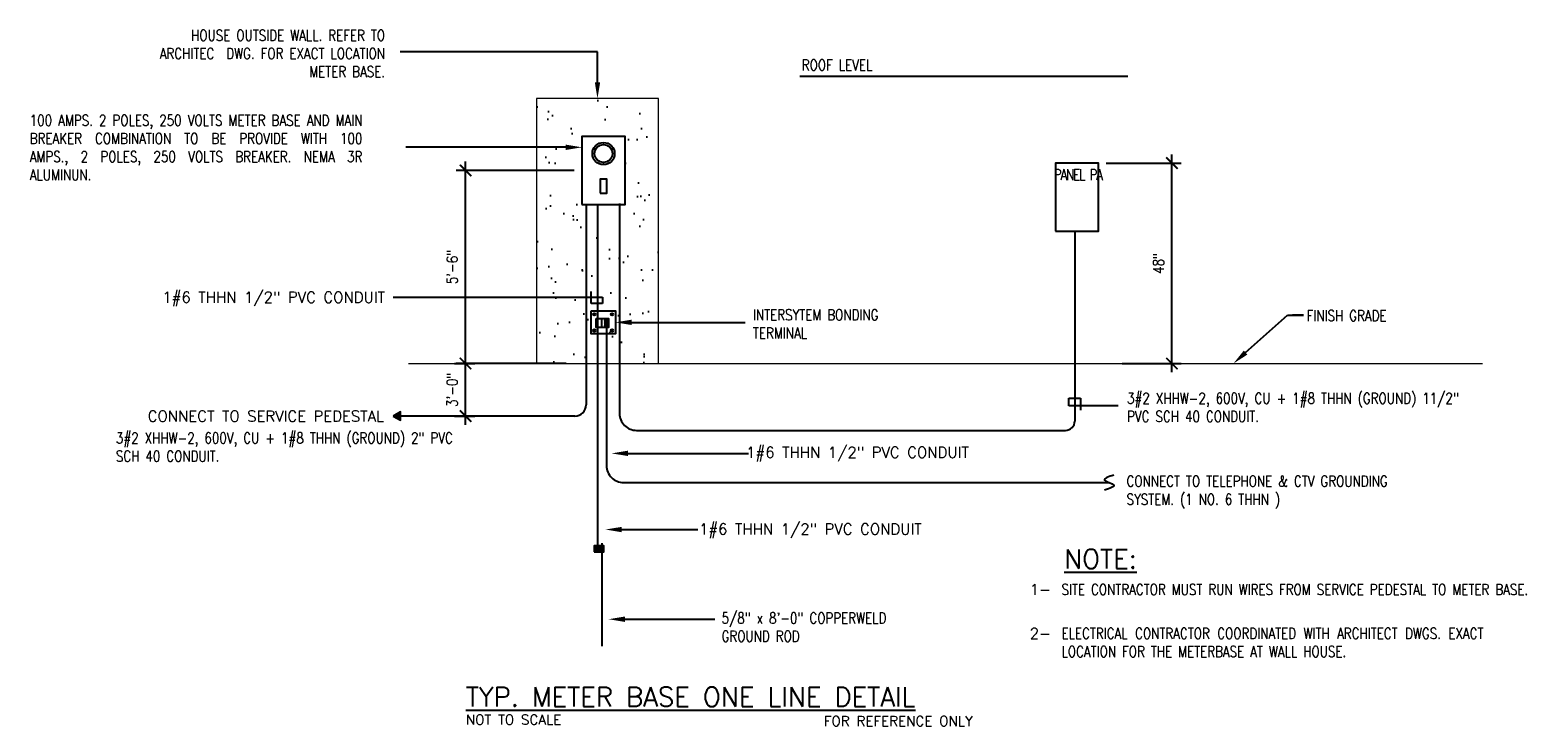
# Model space of a CAD drawing. Header units: inches. Extents: x 26619 to 28048, y 1575 to 4104.
# Tile 23 of 23: x 27483 to 28007, y 3842 to 4087. Entities that reach past the tile are written whole.
import ezdxf
from ezdxf import colors
from ezdxf.entities.mleader import LeaderData, LeaderLine
from ezdxf.enums import TextEntityAlignment as Align
from ezdxf.math import Vec2, Vec3

# ---------------------------------------------------------------- set-up
doc = ezdxf.new("R2010")
doc.units = ezdxf.units.IN
doc.header["$LTSCALE"] = 2
doc.header["$MEASUREMENT"] = 0
doc.layers.get('0').update_dxf_attribs({"color": 8, "linetype": 'CONTINUOUS'})
doc.layers.get('Defpoints').update_dxf_attribs({"linetype": 'CONTINUOUS'})
for name, color, linetype in [('1E-LITE', 3, 'CONTINUOUS'), ('1TEXT', 3, 'CONTINUOUS'), ('eeTelDist', 5, 'CONTINUOUS'), ('EL-ANNO-TEXT', 4, 'CONTINUOUS'), ('EL-POWER-RISER', 5, 'CONTINUOUS'), ('PANEL-SCH', 4, 'CONTINUOUS'), ('PLANTA1', 15, 'CONTINUOUS')]:
    doc.layers.add(name, color=color, linetype=linetype)
doc.layers.add('a-an-DIM', color=8, linetype='CONTINUOUS', lineweight=0)
doc.layers.add('EL-RISER-DIAGRAM', color=2, linetype='CONTINUOUS', lineweight=0)
doc.styles.add('140ANNO', font='simplex.shx', dxfattribs={"height": 0.14})
doc.styles.add('80ANNO', font='romans.shx', dxfattribs={"width": 0.8, "height": 0.08})
doc.styles.get("Standard").update_dxf_attribs({"font": 'simplex.shx'})
doc.dimstyles.new('annotative by juan', dxfattribs={"dimtxt": 0.08, "dimasz": 0.083984, "dimexe": 0.068359, "dimexo": 0.056641, "dimgap": 0.050781, "dimtad": 1, "dimdec": 8, "dimzin": 3, "dimdsep": 46, "dimlunit": 4, "dimtxsty": '80ANNO', "dimblk": 'ARCHTICK', "dimcen": 0.078125, "dimdle": 0.064453, "dimclrt": 3, "dimadec": 0, "dimazin": 0, "dimtfac": 1, "dimtdec": 8, "dimtix": 1, "dimtmove": 1, "dimatfit": 0, "dimfxl": 1, "dimtolj": 1, "dimtzin": 0, "dimarcsym": 0})

# ---------------------------------------------------------------- blocks, each defined once
blk = doc.blocks.new('_ArchTick')
at = {"color": 0, "linetype": 'ByBlock', "const_width": 0.15}
blk.add_lwpolyline([(-0.5, -0.5), (0.5, 0.5)], dxfattribs=at)
blk = doc.blocks.new('*D62')
at = {"layer": 'a-an-DIM', "color": 0, "linetype": 'Continuous', "lineweight": -2, "transparency": 16777216}
for p, q in [((27862.11, 4040.06), (27888.54, 4040.06)), ((27885.26, 3966.32), (27885.26, 4043.15)), ((27867.73, 3969.41), (27888.54, 3969.41))]:
    blk.add_line(p, q, dxfattribs=at)
at = {"layer": 'Defpoints', "color": 0, "linetype": 'Continuous', "transparency": 16777216}
for p in [(27859.39, 4040.06, -13.74), (27885.26, 4040.06), (27865.01, 3969.41)]:
    blk.add_point(p, dxfattribs=at)
at = {"layer": 'a-an-DIM', "color": 0, "linetype": 'Continuous', "lineweight": -2, "transparency": 16777216, "xscale": 4.03125, "yscale": 4.03125, "zscale": 4.03125}
for p, rotation in [((27885.26, 4040.06), 90), ((27885.26, 3969.41), 270)]:
    blk.add_blockref('_ArchTick', p, dxfattribs=dict(at, rotation=rotation))
at = {"layer": 'a-an-DIM', "color": 3, "linetype": 'Continuous', "transparency": 16777216, "insert": (27880.54, 4004.73), "char_height": 3.84, "attachment_point": 5, "rotation": 90, "style": '80ANNO'}
blk.add_mtext('\\A1;48"', dxfattribs=at)
blk = doc.blocks.new('*D63')
at = {"layer": 'a-an-DIM', "color": 0, "linetype": 'Continuous', "lineweight": -2, "transparency": 16777216}
for p, q in [((27636.35, 3947.8), (27636.35, 3972.5)), ((27632.45, 3969.41), (27639.64, 3969.41)), ((27632.45, 3950.89), (27639.64, 3950.89))]:
    blk.add_line(p, q, dxfattribs=at)
at = {"layer": 'Defpoints', "color": 0, "linetype": 'Continuous', "transparency": 16777216}
for p in [(27629.73, 3969.41, -13.74), (27636.35, 3969.41), (27629.73, 3950.89, -13.74)]:
    blk.add_point(p, dxfattribs=at)
at = {"layer": 'a-an-DIM', "color": 0, "linetype": 'Continuous', "lineweight": -2, "transparency": 16777216, "xscale": 4.03125, "yscale": 4.03125, "zscale": 4.03125}
for p, rotation in [((27636.35, 3969.41), 90), ((27636.35, 3950.89), 270)]:
    blk.add_blockref('_ArchTick', p, dxfattribs=dict(at, rotation=rotation))
at = {"layer": 'a-an-DIM', "color": 3, "linetype": 'Continuous', "transparency": 16777216, "insert": (27631.63, 3960.15), "char_height": 3.84, "attachment_point": 5, "rotation": 90, "style": '80ANNO'}
blk.add_mtext('\\A1;3\'-0"', dxfattribs=at)
blk = doc.blocks.new('*D64')
at = {"layer": 'a-an-DIM', "color": 0, "linetype": 'Continuous', "lineweight": -2, "transparency": 16777216}
for p, q in [((27636.35, 3966.32), (27636.35, 4040.58)), ((27674.66, 4037.49), (27633.07, 4037.49)), ((27658.64, 3969.41), (27633.07, 3969.41))]:
    blk.add_line(p, q, dxfattribs=at)
at = {"layer": 'Defpoints', "color": 0, "linetype": 'Continuous', "transparency": 16777216}
for p in [(27636.35, 4037.49), (27677.38, 4037.49, -13.74), (27661.36, 3969.41, -13.74)]:
    blk.add_point(p, dxfattribs=at)
at = {"layer": 'a-an-DIM', "color": 0, "linetype": 'Continuous', "lineweight": -2, "transparency": 16777216, "xscale": 4.03125, "yscale": 4.03125, "zscale": 4.03125}
for p, rotation in [((27636.35, 4037.49), 90), ((27636.35, 3969.41), 270)]:
    blk.add_blockref('_ArchTick', p, dxfattribs=dict(at, rotation=rotation))
at = {"layer": 'a-an-DIM', "color": 3, "linetype": 'Continuous', "transparency": 16777216, "insert": (27631.63, 4003.45), "char_height": 3.84, "attachment_point": 5, "rotation": 90, "style": '80ANNO'}
blk.add_mtext('\\A1;5\'-6"', dxfattribs=at)

msp = doc.modelspace()

# ---------------------------------------------------------------- hatches: boundary and pattern name
h = msp.add_hatch()
h.set_pattern_fill('ANSI31', color=1, scale=0.875, angle=-360, style=0)
h.set_pattern_definition([(45, (27037.7357, 3236.30227), (-0.077339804, 0.077339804), [])])
h.paths.add_polyline_path([(27685.06486025, 3905.08507162), (27684.35924719, 3905.08507162), (27684.35924719, 3903.0131153), (27685.06486025, 3903.0131153)])
h.paths.add_polyline_path([(27684.35924719, 3905.08507162), (27682.83723703, 3905.08507162), (27682.83723703, 3903.0131153), (27684.35924719, 3903.0131153)])
h.paths.add_polyline_path([(27682.83723703, 3905.08507162), (27681.64279575, 3905.08507162), (27681.64279575, 3903.0131153), (27682.83723703, 3903.0131153)])
at = {"layer": '1E-LITE', "linetype": 'Continuous'}
msp.add_hatch(color=3, dxfattribs=at).paths.add_polyline_path([(27610.88955516, 3950.89349231), (27613.43359437, 3949.42469059), (27613.43359437, 3952.36229403)])
at = {"layer": 'PLANTA1'}
h = msp.add_hatch(dxfattribs=at)
h.set_pattern_fill('AR-SAND', color=256, scale=7.938, angle=-360, style=0)
h.set_pattern_definition([(37.5, (25843.299, 3660.931), (-0.50004, 15.29513), [0, -12.06576, 0, -13.4946, 0, -12.89925]), (7.5, (25843.299, 3660.93), (14.04849, 22.4022), [0, -6.50916, 0, -10.87506, 0, -4.16745]), (327.5, (25833.535, 3660.931), (24.72006, 0.04492), [0, -3.969, 0, -14.2884, 0, -18.6543]), (317.5, (25833.535, 3660.93), (23.86263, 6.967), [0, -1.9845, 0, -9.36684, 0, -10.7163])])
h.paths.add_polyline_path([(27704.31195063, 4062.84168444), (27661.36252343, 4062.84168444), (27661.36252343, 4044.34310765), (27673.35692111, 4041.96169464), (27673.42228644, 4042.29091789), (27675.25208293, 4041.58542205), (27675.25208293, 4049.61457624), (27690.42239114, 4049.61457624), (27690.42239114, 4025.64443231), (27686.85838789, 4025.64443231), (27686.85838789, 3994.48223397), (27704.31195063, 3994.48223397)])
h.paths.add_polyline_path([(27678.81608618, 4025.64443231), (27675.25208293, 4025.64443231), (27675.25208293, 4041.58542205), (27673.291556, 4041.63247247), (27673.35692111, 4041.96169464), (27661.36252343, 4044.34310765), (27661.36252343, 3977.04346623), (27678.81608618, 3977.04346623)])
h.paths.add_polyline_path([(27704.31195063, 3994.48223397), (27686.85838789, 3994.48223397), (27686.85838789, 3977.04346623), (27704.31195063, 3977.04346623)])
h.paths.add_polyline_path([(27704.31195063, 3977.04346623), (27686.85838789, 3977.04346623), (27686.85838789, 3969.41100625), (27704.31195063, 3969.41100625)])
h.paths.add_polyline_path([(27678.81608618, 3977.04346623), (27661.36252343, 3977.04346623), (27661.36252343, 3969.41100625), (27678.81608618, 3969.41100625)])
h.paths.add_polyline_path([(27682.83723703, 4025.64443231), (27678.81608618, 4025.64443231), (27678.81608618, 3977.04346623), (27682.83723703, 3977.04346623), (27682.83723703, 3994.48223397), (27680.76727044, 3994.48223397), (27680.76727044, 3997.9713585), (27682.83723703, 3997.9713585)])
h.paths.add_polyline_path([(27682.83723703, 3977.04346623), (27678.81608618, 3977.04346623), (27678.81608618, 3969.41100625), (27682.83723703, 3969.41100625)])
h.paths.add_polyline_path([(27686.85838789, 3977.04346623), (27682.83723703, 3977.04346623), (27682.83723703, 3969.41100625), (27686.85838789, 3969.41100625)])

# ---------------------------------------------------------------- linework, layer by layer
at = {"color": 2}
msp.add_line((27684.30523401, 3985.2678189, -13.73691463), (27684.30523401, 3982.16781213, -13.73691463), dxfattribs=at)
for centre in [(27685.83177394, 3984.51775196, -13.73691463), (27685.83177394, 3983.67600733, -13.73691463), (27685.83177394, 3982.8163588, -13.73691463)]:
    msp.add_circle(centre, 0.34772471, dxfattribs=at)
at = {"layer": '1TEXT', "color": 1}
for p, q in [((27610.82991862, 3992.80280621, -13.73691463), (27684.58003905, 3992.80280621, -13.73691463)), ((27680.65294683, 3990.58835034, -13.73691463), (27680.65294683, 3994.765439, -13.73691463)), ((27684.58003905, 3992.80280621, -13.73691463), (27684.58003905, 3990.58835034, -13.73691463)), ((27684.58003905, 3990.58835034, -13.73691463), (27680.65294683, 3990.58835034, -13.73691463)), ((27848.9850488, 3957.17320136, -13.73691463), (27853.0491067, 3957.17320136, -13.73691463)), ((27848.9850488, 3954.46142251, -13.73691463), (27848.9850488, 3957.17320136, -13.73691463)), ((27853.0491067, 3957.17320136, -13.73691463), (27853.0491067, 3952.93604808, -13.73691463)), ((27866.37407551, 3954.46142251, -13.73691463), (27848.9850488, 3954.46142251, -13.73691463))]:
    msp.add_line(p, q, dxfattribs=at)
at = {"layer": '1TEXT', "color": 4}
for p, q in [((27681.26610444, 3986.76977054, -13.73691463), (27682.13609406, 3986.76977054, -13.73691463)), ((27687.54073178, 3986.76977054, -13.73691463), (27688.4107214, 3986.76977054, -13.73691463)), ((27681.26610444, 3981.06246375, -13.73691463), (27682.13609406, 3981.06246375, -13.73691463)), ((27687.54073178, 3981.06246375, -13.73691463), (27688.4107214, 3981.06246375, -13.73691463))]:
    msp.add_line(p, q, dxfattribs=at)
at = {"layer": '1TEXT', "elevation": -13.73691463}
for points in [[(27683.76747769, 4029.4162353), (27686.1599268, 4029.4162353), (27686.1599268, 4034.41680946), (27683.76747769, 4034.41680946)], [(27610.88955516, 3950.89349231), (27613.43359437, 3949.42469059), (27613.43359437, 3952.36229403)], [(27681.64279575, 3903.0131153), (27685.06486025, 3903.0131153), (27685.06486025, 3905.08507162), (27681.64279575, 3905.08507162)]]:
    msp.add_lwpolyline(points, close=True, dxfattribs=at)
at = {"layer": '1TEXT', "color": 4, "elevation": -13.73691463}
msp.add_lwpolyline([(27680.58365883, 3988.02500098), (27689.14280859, 3988.02500098), (27689.14280859, 3979.83126526), (27680.58365883, 3979.83126526)], close=True, dxfattribs=at)
at = {"layer": '1TEXT'}
for radius in [3.91349223, 3.15867528]:
    msp.add_circle((27684.96370225, 4043.43958454, -13.73691463), radius, dxfattribs=at)
at = {"layer": '1TEXT', "color": 4}
for centre in [(27681.70109925, 3986.76977054, -13.73691463), (27687.97572659, 3986.76977054, -13.73691463), (27681.70109925, 3981.06246375, -13.73691463), (27687.97572659, 3981.06246375, -13.73691463)]:
    msp.add_circle(centre, 0.43499481, dxfattribs=at)
at = {"layer": 'eeTelDist', "color": 1, "ltscale": 2}
msp.add_line((27754.18515076, 4070.71773942), (27869.74322201, 4070.71773942), dxfattribs=at)
at = {"layer": 'eeTelDist'}
msp.add_spline([(27864.79741942, 3930.08450756, -13.73691463), (27861.54960645, 3928.31398695, -13.73691463), (27864.79741942, 3926.54346634, -13.73691463), (27861.54960645, 3924.77294573, -13.73691463)], degree=3, dxfattribs=at)
at = {"layer": 'EL-POWER-RISER'}
for p, q in [((27678.81608618, 4025.64443231, -13.73691463), (27678.81608618, 3954.86249231, -13.73691463)), ((27682.83723703, 4025.64443231, -13.73691463), (27682.83723703, 3903.0131153, -13.73691463)), ((27690.62412478, 4025.78612226, -13.73691463), (27690.62412478, 3951.84743819, -13.73691463)), ((27851.01707775, 4016.08763061, -13.73691463), (27851.01707775, 3949.12868819, -13.73691463)), ((27686.04165936, 3982.43040431, -13.73691463), (27686.04165936, 3933.42873289, -13.73691463)), ((27674.84708618, 3950.89349231, -13.73691463), (27613.5085778, 3950.89349231, -13.73691463)), ((27696.62412478, 3945.84743819, -13.73691463), (27847.73582775, 3945.84743819, -13.73691463)), ((27692.04165936, 3927.42873289, -13.73691463), (27863.17349767, 3927.42873289, -13.73691463)), ((27684.35924719, 3906.02687006, -13.73691463), (27684.35924719, 3869.76740675, -13.73691463))]:
    msp.add_line(p, q, dxfattribs=at)
at = {"layer": 'EL-POWER-RISER', "elevation": -13.73691463}
for points in [[(27677.37854814, 4025.50274236), (27692.54885635, 4025.50274236), (27692.54885635, 4049.47288628), (27677.37854814, 4049.47288628)], [(27844.21925227, 4016.08763061), (27859.38956048, 4016.08763061), (27859.38956048, 4040.05777453), (27844.21925227, 4040.05777453)], [(27682.41239782, 3985.29924951), (27686.71901743, 3985.29924951), (27686.71901743, 3982.11548654), (27682.41239782, 3982.11548654)]]:
    msp.add_lwpolyline(points, close=True, dxfattribs=at)
at = {"layer": 'EL-POWER-RISER'}
for centre, radius, start, end in [((27674.84708618, 3954.86249231, -13.73691463), 3.969, 270.0000000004, 0), ((27696.62412478, 3951.84743819, -13.73691463), 6, 180, 270.0000000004), ((27847.73582775, 3949.12868819, -13.73691463), 3.28125, 270.0000000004, 0), ((27692.04165936, 3933.42873289, -13.73691463), 6, 180, 270.0000000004)]:
    msp.add_arc(centre, radius, start, end, dxfattribs=at)
at = {"layer": 'EL-RISER-DIAGRAM'}
msp.add_line((27616.25156393, 3969.41100625, -13.73691463), (27994.70118688, 3969.41100625, -13.73691463), dxfattribs=at)
at = {"layer": 'EL-RISER-DIAGRAM', "elevation": -13.73691463}
msp.add_lwpolyline([(27661.36252343, 3969.41100625), (27704.31195063, 3969.41100625), (27704.31195063, 4062.84168444), (27661.36252343, 4062.84168444)], close=True, dxfattribs=at)
at = {"layer": 'PANEL-SCH', "color": 2, "linetype": 'Continuous'}
for q in [(27643.6434146, 3969.41100625, -13.73691463), (27645.00858238, 3969.41100625, -13.73691463)]:
    msp.add_line((27671.75208293, 3969.41100625, -13.73691463), q, dxfattribs=at)

# ---------------------------------------------------------------- texts
at = {"layer": 'EL-ANNO-TEXT', "style": '80ANNO'}
for s, p in [('1#6 THHN 1/2" PVC CONDUIT', (27607.97836088, 3994.7010673, -13.73691463)), ('CONNECT TO SERVICE PEDESTAL', (27607.62014086, 3952.78098425, -13.73691463))]:
    msp.add_text(s, height=3.84, dxfattribs=at).set_placement(p, align=Align.TOP_RIGHT)
for s, p in [('1#6 THHN 1/2" PVC CONDUIT', (27735.19076107, 3936.15528593, -13.73691463)), ('1#6 THHN 1/2" PVC CONDUIT', (27718.58783074, 3909.11767537, -13.73691463)), ('1-', (27835.13396097, 3887.82586274)), ('2-', (27835.13396097, 3872.33209701))]:
    msp.add_text(s, height=3.84, dxfattribs=at).set_placement(p)
at = {"layer": 'EL-ANNO-TEXT', "color": 5, "linetype": 'Continuous', "style": '140ANNO'}
for s, p in [('%%UNOTE:', (27847.2648062, 3897.15069624)), ('%%UTYP. METER BASE ONE LINE DETAIL', (27636.44685769, 3848.52754391, -13.73691463))]:
    msp.add_text(s, height=6.72, dxfattribs=at).set_placement(p)
at = {"layer": 'EL-ANNO-TEXT'}
for s, p in [('NOT TO SCALE', (27636.44685769, 3842.09564835, -13.73691463)), ('FOR REFERENCE ONLY', (27762.59062301, 3841.58468066, -13.73691463))]:
    msp.add_text(s, height=3.4876962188, dxfattribs=at).set_placement(p)
at = {"layer": 'EL-ANNO-TEXT', "linetype": 'Continuous', "insert": (27516.4861213, 4087.01920334, -13.73691463), "char_height": 3.84, "width": 91.492239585, "attachment_point": 1, "rotation": 359.9999999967, "style": '80ANNO'}
msp.add_mtext('\\pxqr;HOUSE OUTSIDE WALL. REFER TO ARCHITEC  DWG. FOR EXACT LOCATION METER BASE.', dxfattribs=at)
at = {"layer": 'EL-ANNO-TEXT', "linetype": 'Continuous', "char_height": 3.84, "attachment_point": 1, "style": '80ANNO'}
for s, insert, width in [('ROOF LEVEL', (27754.83281301, 4076.57513178, -13.73691463), 46.2760383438), ('\\pxqc;{\\W0.8;\\T0.8;PANEL PA }', (27843.69078853, 4037.91750214, -13.73691463), 16.7960795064), ('FINISH GRADE', (27932.71959307, 3988.21714992, -13.73691463), 35.1586032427), ('CONNECT TO TELEPHONE & CTV GROUNDING SYSTEM. (1 NO. 6 THHN )', (27869.26674978, 3929.85047443, -13.73691463), 118.8774946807), ('\\pxqj;SITE CONTRACTOR MUST RUN WIRES FROM SERVICE PEDESTAL TO METER BASE.', (27846.35207008, 3891.66586274), 161.0875924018), ('5/8" x 8\'-0" COPPERWELD GROUND ROD', (27726.57116263, 3881.57487971, -13.73691463), 81.5542857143), ('\\pxqj;ELECTRICAL CONTRACTOR COORDINATED WITH ARCHITECT DWGS. EXACT LOCATION FOR THE METERBASE AT WALL HOUSE.', (27846.35207008, 3876.17209701), 161.0875924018)]:
    msp.add_mtext(s, dxfattribs=dict(at, insert=insert, width=width))
at = {"layer": 'EL-ANNO-TEXT', "insert": (27482.7717547, 4057.07076777), "char_height": 3.84, "width": 127.0139370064, "attachment_point": 1, "rotation": 359.9999999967, "style": '80ANNO'}
msp.add_mtext('\\pxqj;100 AMPS. 2 POLES, 250 VOLTS METER BASE AND MAIN BREAKER COMBINATION TO BE PROVIDE WITH 100 AMPS., 2 POLES, 250 VOLTS BREAKER.{\\C5; }NEMA 3R ALUMINUN.', dxfattribs=at)
at = {"layer": 'EL-ANNO-TEXT', "char_height": 3.84, "attachment_point": 1, "style": '80ANNO'}
for s, insert, width in [('INTERSYTEM BONDING TERMINAL', (27737.61590333, 3988.49548636, -13.73691463), 55.4403174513), ('3#2 XHHW-2, 600V, CU + 1#8 THHN (GROUND) 11/2" PVC SCH 40 CONDUIT.', (27869.44978491, 3959.07453992, -13.73691463), 131.950342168), ('3#2 XHHW-2, 600V, CU + 1#8 THHN (GROUND) 2" PVC SCH 40 CONDUIT.', (27513.12825167, 3945.08345095), 131.950342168)]:
    msp.add_mtext(s, dxfattribs=dict(at, insert=insert, width=width))

# ---------------------------------------------------------------- dimensions: what is measured, and where the dimension line sits
at = {"layer": 'a-an-DIM', "linetype": 'Continuous'}
for base, p1, p2, text, picture, middle in [((27636.35473107, 4037.48781432), (27661.36252343, 3969.41100625, -13.73691463), (27677.37854814, 4037.48781432, -13.73691463), '5\'-6"', '*D64', (27631.63151678, 4003.44941029)), ((27885.25853808, 4040.05777453), (27865.01456048, 3969.41100625), (27859.38956048, 4040.05777453, -13.73691463), '48"', '*D62', (27880.53532379, 4004.73439039)), ((27636.35473107, 3969.41100625), (27629.72941212, 3950.89349231, -13.73691463), (27629.72941212, 3969.41100625, -13.73691463), '3\'-0"', '*D63', (27631.63151678, 3960.15224928))]:
    dim = msp.add_linear_dim(base=base, p1=p1, p2=p2, angle=90, text=text, dimstyle='annotative by juan', override={"dimscale": 0, "dimtix": 1, "dimtofl": 1, "dimtmove": 1, "dimatfit": 0}, dxfattribs=at)
    dim.commit()
    dim.dimension.update_dxf_attribs({"geometry": picture, "text_midpoint": middle})

# ---------------------------------------------------------------- leaders
at = {"layer": 'EL-ANNO-TEXT', "linetype": 'Continuous'}
ml = msp.add_multileader_mtext('Standard', dxfattribs=at)
ml.set_content('', color=256, style='80ANNO')
ml.set_leader_properties(color=1, linetype='ByLayer', lineweight=-1)
ml.build(insert=Vec2(0, 0))
ml.multileader.update_dxf_attribs({"text_left_attachment_type": 2, "text_right_attachment_type": 2, "dogleg_length": 0.08007812, "arrow_head_size": 5.765625, "scale": 48})
ctx = ml.context
ctx.base_point, ctx.scale, ctx.char_height, ctx.arrow_head_size, ctx.landing_gap_size, ctx.plane_origin = Vec3(27603.74200345, 4079.24686211, -13.73691463), 48, 3.84, 5.765625, 4.8, Vec3(27682.83723703, 4062.84168444, -13.73691463)
ctx.left_attachment, ctx.right_attachment, ctx.text_align_type = 2, 2, 2
notes = []
notes.append((ctx, [(0, (1, 1, 0), (27682.83723703, 4079.24686211, -13.73691463), (-1, 0), 69.49523359, [(0, [(27682.83723703, 4062.84168444, -13.73691463)], 0, [])])]))
ctx.mtext.insert, ctx.mtext.alignment, ctx.mtext.flow_direction = Vec3(27608.54200345, 4081.16686211, -13.73691463), 3, 5
ml = msp.add_multileader_mtext('Standard', dxfattribs=at)
ml.set_content('', color=256, style='80ANNO')
ml.set_leader_properties(color=1, linetype='ByLayer', lineweight=-1)
ml.build(insert=Vec2(0, 0))
ml.multileader.update_dxf_attribs({"text_left_attachment_type": 2, "text_right_attachment_type": 2, "dogleg_length": 0.08007812, "arrow_head_size": 5.765625, "scale": 48})
ctx = ml.context
ctx.base_point, ctx.scale, ctx.char_height, ctx.arrow_head_size, ctx.landing_gap_size, ctx.plane_origin = Vec3(27605.71389165, 4045.639197, -13.73691463), 48, 3.84, 5.765625, 4.8, Vec3(27677.37854814, 4045.639197, -13.73691463)
ctx.left_attachment, ctx.right_attachment, ctx.text_align_type = 2, 2, 2
notes.append((ctx, [(0, (1, 1, 0), (27644.46077682, 4045.639197, -13.73691463), (-1, 0), 29.14688517, [(0, [(27677.37854814, 4045.639197, -13.73691463)], 0, [])])]))
ctx.mtext.insert, ctx.mtext.alignment, ctx.mtext.flow_direction = Vec3(27610.51389165, 4047.559197, -13.73691463), 3, 5
ml = msp.add_multileader_mtext('Standard', dxfattribs=at)
ml.set_content('', color=256, style='80ANNO')
ml.set_leader_properties(color=1, linetype='ByLayer', lineweight=-1)
ml.build(insert=Vec2(0, 0))
ml.multileader.update_dxf_attribs({"text_left_attachment_type": 2, "text_right_attachment_type": 2, "dogleg_length": 0.08007812, "arrow_head_size": 5.765625, "scale": 48})
ctx = ml.context
ctx.base_point, ctx.scale, ctx.char_height, ctx.arrow_head_size, ctx.landing_gap_size, ctx.plane_origin = Vec3(27918.18190169, 3986.47067069, -13.73691463), 48, 3.84, 5.765625, 4.8, Vec3(27925.92829731, 3969.41100625, -13.73691463)
ctx.left_attachment, ctx.right_attachment, ctx.text_align_type = 2, 2, 2
notes.append((ctx, [(0, (1, 1, 0), (27931.62565169, 3986.47067069, -13.73691463), (-1, 0), 3.84375, [(0, [(27906.93013994, 3969.41100625, -13.73691463), (27925.92829731, 3986.47067069, -13.73691463)], 0, [])])]))
ctx.mtext.insert, ctx.mtext.alignment, ctx.mtext.flow_direction = Vec3(27922.98190169, 3988.39067069, -13.73691463), 3, 5
ml = msp.add_multileader_mtext('Standard', dxfattribs=at)
ml.set_content('', color=256, style='80ANNO')
ml.set_leader_properties(color=1, linetype='ByLayer', lineweight=-1)
ml.build(insert=Vec2(0, 0))
ml.multileader.update_dxf_attribs({"text_left_attachment_type": 2, "text_right_attachment_type": 2, "dogleg_length": 0.08007812, "arrow_head_size": 5.765625, "scale": 48})
ctx = ml.context
ctx.base_point, ctx.scale, ctx.char_height, ctx.arrow_head_size, ctx.landing_gap_size, ctx.plane_origin = Vec3(27734.9093026, 3983.92813312, -13.73691463), 48, 3.84, 5.765625, 4.8, Vec3(27689.14280859, 3983.92813312, -13.73691463)
ctx.left_attachment, ctx.right_attachment = 2, 2
notes.append((ctx, [(0, (1, 1, 0), (27731.0655526, 3983.92813312, -13.73691463), (1, 0), 3.84375, [(0, [(27689.14280859, 3983.92813312, -13.73691463)], 0, [])])]))
ctx.mtext.insert, ctx.mtext.flow_direction = Vec3(27739.7093026, 3985.84813312, -13.73691463), 5
ml = msp.add_multileader_mtext('Standard', dxfattribs=at)
ml.set_content('', color=256, style='80ANNO')
ml.set_leader_properties(color=1, linetype='ByLayer', lineweight=-1)
ml.build(insert=Vec2(0, 0))
ml.multileader.update_dxf_attribs({"text_left_attachment_type": 2, "text_right_attachment_type": 2, "dogleg_length": 0.08007812, "arrow_head_size": 5.765625, "scale": 48})
ctx = ml.context
ctx.base_point, ctx.scale, ctx.char_height, ctx.arrow_head_size, ctx.landing_gap_size, ctx.plane_origin = Vec3(27736.00988142, 3937.73231273, -13.73691463), 48, 3.84, 5.765625, 4.8, Vec3(27687.81387968, 3937.73231273, -13.73691463)
ctx.left_attachment, ctx.right_attachment = 2, 2
notes.append((ctx, [(0, (1, 1, 0), (27732.16613142, 3937.73231273, -13.73691463), (1, 0), 3.84375, [(0, [(27687.81387968, 3937.73231273, -13.73691463)], 0, [])])]))
ctx.mtext.insert, ctx.mtext.flow_direction = Vec3(27740.80988142, 3939.65231273, -13.73691463), 5
ml = msp.add_multileader_mtext('Standard', dxfattribs=at)
ml.set_content('', color=256, style='80ANNO')
ml.set_leader_properties(color=1, linetype='ByLayer', lineweight=-1)
ml.build(insert=Vec2(0, 0))
ml.multileader.update_dxf_attribs({"text_left_attachment_type": 2, "text_right_attachment_type": 2, "dogleg_length": 0.08007812, "arrow_head_size": 5.765625, "scale": 48})
ctx = ml.context
ctx.base_point, ctx.scale, ctx.char_height, ctx.arrow_head_size, ctx.landing_gap_size, ctx.plane_origin = Vec3(27718.16334745, 3910.87461845, -13.73691463), 48, 3.84, 5.765625, 4.8, Vec3(27688.83991806, 3910.87461845, -13.73691463)
ctx.left_attachment, ctx.right_attachment = 2, 2
notes.append((ctx, [(0, (1, 1, 0), (27714.31959745, 3910.87461845, -13.73691463), (1, 0), 3.84375, [(0, [(27685.63549573, 3910.87461845, -13.73691463)], 0, [])])]))
ctx.mtext.insert, ctx.mtext.flow_direction = Vec3(27722.96334745, 3912.79461845, -13.73691463), 5
ml = msp.add_multileader_mtext('Standard', dxfattribs=at)
ml.set_content('', color=256, style='80ANNO')
ml.set_leader_properties(color=1, linetype='ByLayer', lineweight=-1)
ml.build(insert=Vec2(0, 0))
ml.multileader.update_dxf_attribs({"text_left_attachment_type": 2, "text_right_attachment_type": 2, "dogleg_length": 0.08007812, "arrow_head_size": 5.765625, "scale": 48})
ctx = ml.context
ctx.base_point, ctx.scale, ctx.char_height, ctx.arrow_head_size, ctx.landing_gap_size, ctx.plane_origin = Vec3(27724.17189481, 3879.25927439, -13.73691463), 48, 3.84, 5.765625, 4.8, Vec3(27688.41421235, 3879.25927439, -13.73691463)
ctx.left_attachment, ctx.right_attachment = 2, 2
notes.append((ctx, [(0, (1, 1, 0), (27720.32814481, 3879.25927439, -13.73691463), (1, 0), 3.84375, [(0, [(27686.73180017, 3879.25927439, -13.73691463)], 0, [])])]))
ctx.mtext.insert, ctx.mtext.flow_direction = Vec3(27728.97189481, 3881.17927439, -13.73691463), 5
for ctx, leaders in notes:
    for number, flags, end, landing, length, lines in leaders:
        leader = LeaderData()
        leader.index, (leader.has_last_leader_line, leader.has_dogleg_vector, leader.attachment_direction) = number, flags
        leader.last_leader_point, leader.dogleg_vector, leader.dogleg_length = Vec3(end), Vec3(landing), length
        for number, points, colour, breaks in lines:
            line = LeaderLine()
            line.index, line.vertices, line.color, line.breaks = number, Vec3.list(points), colors.encode_raw_color(colour), breaks
            leader.lines.append(line)
        ctx.leaders.append(leader)

doc.saveas('drawing.dxf')
